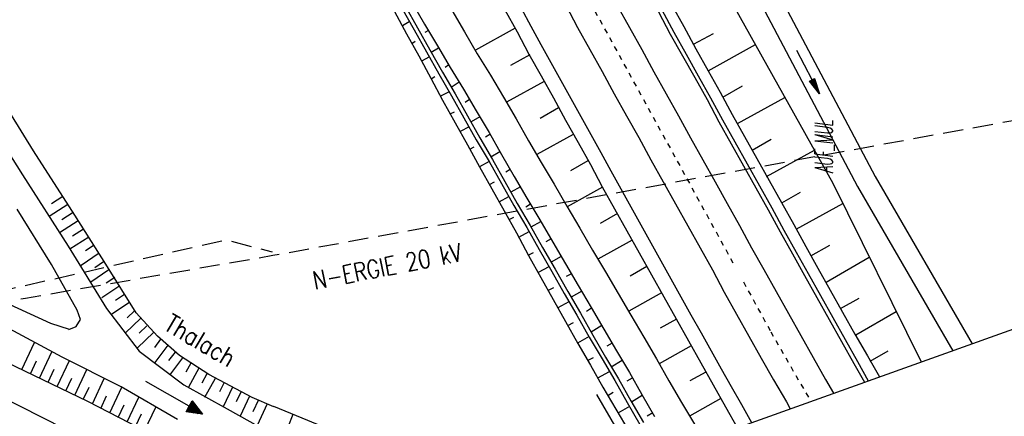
# Model space of a CAD drawing. Extents: x 447882 to 448688, y 437766 to 439043.
# Tile 8 of 121: x 448385 to 448483, y 437903 to 437942. Entities that reach past the tile are written whole.
import ezdxf

# ---------------------------------------------------------------- set-up
doc = ezdxf.new("R2010")
doc.units = 0
doc.header["$LTSCALE"] = 2
doc.header["$MEASUREMENT"] = 0
for name, pattern in [('ACAD_ISO10W100W', [0.5, 0.25, -0.25]), ('AUSGEZOGEN', [0]), ('GESTRICH-X2', [1.5, 1, -0.5])]:
    doc.linetypes.add(name, pattern=pattern)
doc.layers.get('0').update_dxf_attribs({"linetype": 'AUSGEZOGEN'})
for name, color, linetype in [('ANMERKUNG', 7, 'CONTINUOUS'), ('BOESCHG', 250, 'AUSGEZOGEN'), ('DB-Bahnachse', 7, 'CONTINUOUS'), ('DB-Bestand', 8, 'CONTINUOUS'), ('DB-Boeschungen', 15, 'CONTINUOUS'), ('DB-Flussumverlegungen', 15, 'CONTINUOUS'), ('DB-Gleisachsen', 7, 'CONTINUOUS'), ('DB-GRABEN', 15, 'AUSGEZOGEN'), ('DB-Kabelanlagen', 15, 'CONTINUOUS'), ('DB-LS-Waende', 15, 'CONTINUOUS'), ('FBRTOP', 250, 'AUSGEZOGEN'), ('MULDE', 250, 'AUSGEZOGEN'), ('PFEILTOP', 200, 'AUSGEZOGEN'), ('Planeinteilung', 250, 'CONTINUOUS'), ('STROMLTG', 4, 'AUSGEZOGEN')]:
    doc.layers.add(name, color=color, linetype=linetype)
doc.styles.add('ROMANS', font='romans.shx', dxfattribs={"width": 0.8})

# ---------------------------------------------------------------- blocks, each defined once
blk = doc.blocks.new('PRIM_AC1_273')
at = {"layer": 'DB-Bestand', "color": 253, "linetype": 'Continuous'}
for points in [[(63.238, 335.955), (63.266, 334.637)], [(64.185, 335.975), (64.231, 333.761)], [(65.131, 335.995), (65.159, 334.677)], [(66.078, 336.014), (66.124, 333.8)], [(67.074, 336.035), (67.102, 334.717)]]:
    blk.add_lwpolyline(points, dxfattribs=at)
blk = doc.blocks.new('PFEIL2')
at = {"color": 0}
for p, q in [((0.88, 0.002), (-2.401, -0.012)), ((0.881, -0.271), (0.879, 0.276)), ((0.879, 0.276), (2.429, 0.009)), ((0.911, 0.27), (0.879, 0.265)), ((0.965, 0.261), (0.879, 0.246)), ((1.019, 0.252), (0.879, 0.228)), ((1.073, 0.242), (0.879, 0.209)), ((1.127, 0.233), (0.879, 0.191)), ((1.181, 0.224), (0.879, 0.172)), ((1.235, 0.214), (0.879, 0.154)), ((1.289, 0.205), (0.879, 0.135)), ((1.343, 0.196), (0.879, 0.117)), ((1.397, 0.187), (0.879, 0.098)), ((1.451, 0.177), (0.879, 0.08)), ((1.505, 0.168), (0.879, 0.061)), ((1.559, 0.159), (0.88, 0.043)), ((1.613, 0.149), (0.88, 0.024)), ((1.668, 0.14), (0.88, 0.006)), ((1.722, 0.131), (0.88, -0.013)), ((1.776, 0.121), (0.88, -0.031)), ((1.83, 0.112), (0.88, -0.05)), ((1.884, 0.103), (0.88, -0.068)), ((1.938, 0.094), (0.88, -0.087)), ((1.992, 0.084), (0.88, -0.105)), ((2.046, 0.075), (0.88, -0.124)), ((2.1, 0.066), (0.88, -0.142)), ((2.154, 0.056), (0.88, -0.161)), ((2.208, 0.047), (0.88, -0.179)), ((2.262, 0.038), (0.881, -0.198)), ((2.316, 0.029), (0.881, -0.216)), ((2.37, 0.019), (0.881, -0.235)), ((2.424, 0.01), (0.881, -0.253)), ((2.429, 0.009), (0.881, -0.271))]:
    blk.add_line(p, q, dxfattribs=at)
blk = doc.blocks.new('1135420')
blk.add_line((1135, 0), (1135, 297))

msp = doc.modelspace()

# ---------------------------------------------------------------- linework, layer by layer
at = {"layer": 'BOESCHG'}
msp.add_line((448465.649, 437926.233), (448474.417, 437908.505), dxfattribs=at)
at = {"layer": 'BOESCHG', "flags": 128}
msp.add_lwpolyline([(448299.757, 438259.054), (448319.338, 438216.356), (448357.453, 438133.515), (448369.955, 438108.841), (448387.434, 438070.894), (448413.496, 438021.297), (448441.736, 437968.594), (448452.56, 437949.707), (448465.649, 437926.233)], dxfattribs=at)
at = {"layer": 'DB-Bahnachse', "linetype": 'ACAD_ISO10W100W'}
for p, q in [((448431.452, 437962.618), (448455.879, 437918.088)), ((448456.778, 437916.449), (448459.487, 437911.51)), ((448459.487, 437911.51), (448463.456, 437904.59))]:
    msp.add_line(p, q, dxfattribs=at)
at = {"layer": 'DB-Bestand', "linetype": 'Continuous'}
for p, q in [((448379.989, 437935.373), (448385.212, 437927.064)), ((448386.322, 437929.451), (448382.869, 437934.989)), ((448390.422, 437923.068), (448386.322, 437929.451)), ((448385.212, 437927.064), (448389.745, 437919.988)), ((448388.097, 437918.194), (448384.677, 437923.673)), ((448393.496, 437918.206), (448390.422, 437923.068)), ((448391.798, 437920.891), (448389.927, 437919.692)), ((448389.745, 437919.988), (448393.554, 437913.803)), ((448392.327, 437920.107), (448391.476, 437919.533)), ((448392.815, 437919.294), (448391.033, 437918.093)), ((448393.268, 437918.436), (448392.388, 437917.842)), ((448390.643, 437913.661), (448388.097, 437918.194)), ((448393.798, 437917.651), (448391.991, 437916.433)), ((448396.507, 437913.391), (448393.496, 437918.206)), ((448394.388, 437916.885), (448393.537, 437916.311)), ((448394.876, 437916.072), (448393.094, 437914.87)), ((448382.102, 437915.056), (448388, 437912.363)), ((448395.329, 437915.213), (448394.449, 437914.62)), ((448390.969, 437912.705), (448390.643, 437913.661)), ((448393.554, 437913.803), (448396.806, 437909.592)), ((448395.859, 437914.428), (448394.052, 437913.21)), ((448396.336, 437913.584), (448395.597, 437912.871)), ((448390.564, 437912.037), (448390.969, 437912.705)), ((448396.957, 437912.868), (448395.411, 437911.375)), ((448398.63, 437911.07), (448396.507, 437913.391)), ((448389.147, 437908.976), (448383.947, 437911.789)), ((448388, 437912.363), (448389.847, 437911.745)), ((448389.816, 437911.738), (448390.564, 437912.037)), ((448389.847, 437911.745), (448389.816, 437911.738)), ((448389.816, 437911.738), (448389.816, 437911.738)), ((448397.553, 437912.101), (448396.789, 437911.364)), ((448398.21, 437911.42), (448396.643, 437909.907)), ((448398.925, 437910.768), (448398.307, 437909.948)), ((448400.788, 437909.143), (448398.63, 437911.07)), ((448385.165, 437907.744), (448386.428, 437910.447)), ((448396.806, 437909.592), (448401.234, 437906.222)), ((448399.651, 437910.158), (448398.357, 437908.442)), ((448382.359, 437909.096), (448391.68, 437904.607)), ((448386.018, 437907.334), (448386.623, 437908.628)), ((448386.916, 437906.901), (448388.14, 437909.521)), ((448388.667, 437906.058), (448389.872, 437908.637)), ((448395.001, 437906.034), (448389.147, 437908.976)), ((448400.359, 437909.494), (448399.72, 437908.646)), ((448401.115, 437908.924), (448399.804, 437907.184)), ((448403.719, 437907.257), (448400.788, 437909.143)), ((448387.769, 437906.49), (448388.374, 437907.786)), ((448390.418, 437905.214), (448391.607, 437907.759)), ((448401.923, 437908.392), (448401.425, 437907.494)), ((448402.727, 437907.889), (448401.684, 437906.009)), ((448389.52, 437905.646), (448390.104, 437906.897)), ((448392.153, 437904.336), (448393.336, 437906.871)), ((448403.521, 437907.329), (448403.006, 437906.401)), ((448404.348, 437906.87), (448403.292, 437904.965)), ((448408.017, 437904.967), (448403.719, 437907.257)), ((448389.461, 437901.846), (448380.322, 437906.455)), ((448391.254, 437904.768), (448391.839, 437906.02)), ((448393.882, 437903.448), (448395.071, 437905.993)), ((448400.594, 437902.784), (448395.001, 437906.034)), ((448401.762, 437904.11), (448397.47, 437906.582)), ((448401.234, 437906.222), (448405.539, 437903.848)), ((448405.223, 437906.456), (448404.789, 437905.525)), ((448406.059, 437906.01), (448405.151, 437904.062)), ((448392.984, 437903.88), (448393.569, 437905.131)), ((448395.612, 437902.56), (448396.758, 437905.013)), ((448406.89, 437905.508), (448406.442, 437904.546)), ((448407.748, 437905.107), (448406.827, 437903.133)), ((448410.153, 437904.062), (448408.017, 437904.967)), ((448408.649, 437904.755), (448408.092, 437903.56)), ((448391.68, 437904.607), (448400.651, 437900)), ((448394.714, 437902.992), (448395.299, 437904.243)), ((448397.342, 437901.671), (448398.445, 437904.033)), ((448401.45, 437903.568), (448401.762, 437904.11)), ((448402.002, 437903.489), (448401.556, 437903.745)), ((448401.598, 437903.818), (448402.222, 437903.458)), ((448402.442, 437903.428), (448401.64, 437903.89)), ((448401.681, 437903.962), (448402.661, 437903.398)), ((448402.881, 437903.367), (448401.723, 437904.034)), ((448401.762, 437904.11), (448402.074, 437904.652)), ((448401.764, 437904.107), (448403.101, 437903.337)), ((448402.964, 437903.512), (448401.806, 437904.179)), ((448401.848, 437904.251), (448402.828, 437903.686)), ((448402.691, 437903.861), (448401.889, 437904.323)), ((448401.931, 437904.395), (448402.554, 437904.036)), ((448402.418, 437904.211), (448401.972, 437904.468)), ((448402.014, 437904.54), (448402.281, 437904.386)), ((448402.145, 437904.561), (448402.055, 437904.612)), ((448402.074, 437904.652), (448403.098, 437903.34)), ((448405.539, 437903.848), (448411.402, 437900.593)), ((448409.507, 437904.355), (448408.503, 437902.203)), ((448396.444, 437902.103), (448397.028, 437903.355)), ((448403.098, 437903.34), (448401.45, 437903.568)), ((448401.562, 437903.55), (448401.473, 437903.601)), ((448401.515, 437903.673), (448401.782, 437903.519))]:
    msp.add_line(p, q, dxfattribs=at)
at = {"layer": 'DB-Boeschungen', "linetype": 'Continuous'}
for p, q in [((448449.647, 437943.983), (448450.871, 437941.8)), ((448427.827, 437943.415), (448429.096, 437941.255)), ((448433.082, 437943.454), (448434.306, 437941.272)), ((448429.096, 437941.255), (448430.364, 437939.096)), ((448434.124, 437941.629), (448430.183, 437939.452)), ((448434.306, 437941.272), (448435.485, 437939.067)), ((448450.871, 437941.8), (448452.051, 437939.596)), ((448451.824, 437940.041), (448453.806, 437941.107)), ((448453.275, 437937.413), (448457.969, 437940.006)), ((448430.364, 437939.096), (448431.677, 437936.959)), ((448435.575, 437939.001), (448433.66, 437937.913)), ((448435.485, 437939.067), (448436.709, 437936.885)), ((448452.051, 437939.596), (448453.275, 437937.413)), ((448431.677, 437936.959), (448432.946, 437934.8)), ((448453.275, 437937.413), (448454.476, 437935.276)), ((448436.982, 437936.351), (448433.263, 437934.288)), ((448436.709, 437936.885), (448437.933, 437934.703)), ((448454.476, 437935.276), (448455.656, 437933.071)), ((448454.726, 437934.785), (448456.685, 437935.896)), ((448432.946, 437934.8), (448434.215, 437932.64)), ((448437.933, 437934.703), (448439.113, 437932.498)), ((448456.177, 437932.158), (448460.891, 437934.766)), ((448438.433, 437933.723), (448436.607, 437932.681)), ((448455.656, 437933.071), (448456.88, 437930.889)), ((448434.215, 437932.64), (448435.439, 437930.458)), ((448439.113, 437932.498), (448440.36, 437930.272)), ((448439.884, 437931.095), (448436.254, 437929.078)), ((448435.439, 437930.458), (448436.707, 437928.299)), ((448440.36, 437930.272), (448441.584, 437928.09)), ((448456.88, 437930.889), (448458.104, 437928.707)), ((448457.628, 437929.531), (448459.543, 437930.618)), ((448459.079, 437926.903), (448463.814, 437929.525)), ((448436.707, 437928.299), (448437.976, 437926.139)), ((448441.335, 437928.468), (448439.598, 437927.471)), ((448458.104, 437928.707), (448459.328, 437926.525)), ((448441.584, 437928.09), (448442.763, 437925.885)), ((448459.328, 437926.525), (448460.552, 437924.343)), ((448437.976, 437926.139), (448439.245, 437923.98)), ((448442.786, 437925.84), (448439.29, 437923.891)), ((448442.763, 437925.885), (448443.987, 437923.703)), ((448460.575, 437924.298), (448462.445, 437925.363)), ((448460.552, 437924.343), (448461.776, 437922.16)), ((448462.026, 437921.67), (448466.64, 437924.23)), ((448439.245, 437923.98), (448440.536, 437921.776)), ((448443.987, 437923.703), (448445.211, 437921.52)), ((448444.282, 437923.235), (448442.545, 437922.238)), ((448440.536, 437921.776), (448441.805, 437919.616)), ((448445.211, 437921.52), (448446.435, 437919.338)), ((448461.776, 437922.16), (448462.956, 437919.956)), ((448445.733, 437920.608), (448442.326, 437918.703)), ((448441.805, 437919.616), (448443.073, 437917.457)), ((448446.435, 437919.338), (448447.659, 437917.156)), ((448462.956, 437919.956), (448464.157, 437917.818)), ((448463.477, 437919.043), (448465.347, 437920.108)), ((448464.973, 437916.438), (448469.271, 437918.91)), ((448443.073, 437917.457), (448444.342, 437915.297)), ((448447.184, 437917.98), (448445.536, 437917.028)), ((448464.157, 437917.818), (448465.381, 437915.636)), ((448447.659, 437917.156), (448448.884, 437914.974)), ((448465.381, 437915.636), (448466.605, 437913.454)), ((448444.342, 437915.297), (448445.61, 437913.138)), ((448448.635, 437915.352), (448445.406, 437913.539)), ((448448.884, 437914.974), (448450.108, 437912.792)), ((448466.424, 437913.81), (448468.249, 437914.853)), ((448467.919, 437911.205), (448471.942, 437913.509)), ((448445.61, 437913.138), (448446.879, 437910.979)), ((448450.13, 437912.747), (448448.505, 437911.863)), ((448450.108, 437912.792), (448451.332, 437910.61)), ((448466.605, 437913.454), (448467.829, 437911.272)), ((448446.879, 437910.979), (448448.148, 437908.819)), ((448451.332, 437910.61), (448452.556, 437908.428)), ((448467.829, 437911.272), (448469.098, 437909.112)), ((448451.581, 437910.12), (448448.397, 437908.329)), ((448469.37, 437908.578), (448471.151, 437909.597)), ((448448.148, 437908.819), (448449.372, 437906.637)), ((448469.098, 437909.112), (448470.269, 437907.024)), ((448452.556, 437908.428), (448453.78, 437906.246)), ((448449.372, 437906.637), (448450.64, 437904.478)), ((448453.032, 437907.492), (448451.451, 437906.63)), ((448453.78, 437906.246), (448455.004, 437904.064)), ((448454.528, 437904.887), (448451.433, 437903.142)), ((448450.64, 437904.478), (448451.909, 437902.318)), ((448455.004, 437904.064), (448456.169, 437901.986))]:
    msp.add_line(p, q, dxfattribs=at)
at = {"layer": 'DB-Flussumverlegungen', "linetype": 'Continuous'}
for p, q in [((448417.329, 437901.151), (448410.157, 437904.071)), ((448412.044, 437903.302), (448411.569, 437902.044))]:
    msp.add_line(p, q, dxfattribs=at)
at = {"layer": 'DB-Gleisachsen', "linetype": 'Continuous'}
for p, q in [((448439.138, 437943.903), (448440.318, 437941.698)), ((448444.259, 437943.875), (448445.483, 437941.692)), ((448440.318, 437941.698), (448441.542, 437939.516)), ((448445.483, 437941.692), (448446.707, 437939.51)), ((448441.542, 437939.516), (448442.766, 437937.334)), ((448446.707, 437939.51), (448447.887, 437937.306)), ((448442.766, 437937.334), (448443.945, 437935.129)), ((448447.887, 437937.306), (448449.111, 437935.123)), ((448443.945, 437935.129), (448445.169, 437932.947)), ((448449.111, 437935.123), (448450.335, 437932.941)), ((448445.169, 437932.947), (448446.393, 437930.765)), ((448450.335, 437932.941), (448451.514, 437930.736)), ((448446.393, 437930.765), (448447.573, 437928.56)), ((448451.514, 437930.736), (448452.738, 437928.554)), ((448447.573, 437928.56), (448448.797, 437926.378)), ((448452.738, 437928.554), (448453.963, 437926.372)), ((448448.797, 437926.378), (448450.021, 437924.196)), ((448453.963, 437926.372), (448455.164, 437924.235)), ((448455.164, 437924.235), (448456.388, 437922.053)), ((448450.021, 437924.196), (448451.245, 437922.013)), ((448451.245, 437922.013), (448452.469, 437919.831)), ((448456.388, 437922.053), (448457.568, 437919.848)), ((448452.469, 437919.831), (448453.693, 437917.649)), ((448457.568, 437919.848), (448458.792, 437917.666)), ((448453.693, 437917.649), (448454.873, 437915.444)), ((448458.792, 437917.666), (448460.016, 437915.483)), ((448454.873, 437915.444), (448456.097, 437913.262)), ((448460.016, 437915.483), (448461.24, 437913.301)), ((448456.097, 437913.262), (448457.321, 437911.08)), ((448461.24, 437913.301), (448462.464, 437911.119)), ((448457.321, 437911.08), (448458.545, 437908.898)), ((448462.464, 437911.119), (448463.688, 437908.937)), ((448458.545, 437908.898), (448459.769, 437906.716)), ((448463.688, 437908.937), (448464.912, 437906.755)), ((448459.769, 437906.716), (448461.038, 437904.557)), ((448464.912, 437906.755), (448465.711, 437905.395)), ((448461.038, 437904.557), (448461.426, 437903.864))]:
    msp.add_line(p, q, dxfattribs=at)
at = {"layer": 'DB-GRABEN', "linetype": 'Continuous'}
for p, q in [((448423.199, 437943.86), (448424.423, 437941.678)), ((448423.867, 437944.201), (448425.136, 437942.041)), ((448422.152, 437943.271), (448423.332, 437941.066)), ((448422.842, 437943.678), (448424.089, 437941.452)), ((448423.613, 437942.276), (448422.923, 437941.868)), ((448425.136, 437942.041), (448426.404, 437939.882)), ((448423.332, 437941.066), (448424.556, 437938.884)), ((448424.089, 437941.452), (448425.313, 437939.27)), ((448424.423, 437941.678), (448425.647, 437939.496)), ((448425.521, 437941.396), (448425.164, 437941.214)), ((448423.876, 437940.109), (448424.209, 437940.335)), ((448426.404, 437939.882), (448427.673, 437937.722)), ((448424.556, 437938.884), (448425.735, 437936.679)), ((448425.313, 437939.27), (448426.537, 437937.088)), ((448425.647, 437939.496), (448426.894, 437937.269)), ((448426.518, 437939.659), (448425.783, 437939.229)), ((448425.607, 437938.802), (448424.828, 437938.349)), ((448427.537, 437937.99), (448427.158, 437937.741)), ((448426.537, 437937.088), (448427.806, 437934.928)), ((448426.894, 437937.269), (448428.162, 437935.11)), ((448427.673, 437937.722), (448428.986, 437935.586)), ((448425.735, 437936.679), (448426.915, 437934.474)), ((448425.781, 437936.59), (448426.159, 437936.839)), ((448428.578, 437936.276), (448427.777, 437935.755)), ((448427.557, 437935.306), (448426.711, 437934.875)), ((448428.162, 437935.11), (448429.386, 437932.928)), ((448428.986, 437935.586), (448430.255, 437933.426)), ((448426.915, 437934.474), (448428.162, 437932.247)), ((448427.806, 437934.928), (448429.03, 437932.746)), ((448429.575, 437934.539), (448429.153, 437934.268)), ((448427.663, 437933.116), (448428.109, 437933.343)), ((448430.255, 437933.426), (448431.523, 437931.267)), ((448428.162, 437932.247), (448429.386, 437930.065)), ((448429.03, 437932.746), (448430.254, 437930.564)), ((448429.386, 437932.928), (448430.61, 437930.745)), ((448430.617, 437932.825), (448429.749, 437932.327)), ((448429.551, 437931.833), (448428.66, 437931.379)), ((448431.614, 437931.089), (448431.191, 437930.817)), ((448431.523, 437931.267), (448432.747, 437929.085)), ((448430.254, 437930.564), (448431.523, 437928.404)), ((448430.61, 437930.745), (448431.879, 437928.586)), ((448429.386, 437930.065), (448430.565, 437927.861)), ((448429.613, 437929.62), (448430.058, 437929.847)), ((448432.611, 437929.352), (448431.698, 437928.831)), ((448431.523, 437928.404), (448430.565, 437927.861)), ((448431.523, 437928.404), (448432.747, 437926.222)), ((448431.879, 437928.586), (448433.103, 437926.404)), ((448432.747, 437929.085), (448434.016, 437926.925)), ((448430.565, 437927.861), (448431.789, 437925.678)), ((448433.608, 437927.615), (448433.185, 437927.344)), ((448431.562, 437926.124), (448432.052, 437926.374)), ((448432.747, 437926.222), (448433.971, 437924.04)), ((448433.103, 437926.404), (448434.327, 437924.222)), ((448434.016, 437926.925), (448435.285, 437924.766)), ((448431.789, 437925.678), (448433.013, 437923.496)), ((448434.65, 437925.901), (448433.692, 437925.357)), ((448433.472, 437924.909), (448432.515, 437924.365)), ((448434.327, 437924.222), (448435.596, 437922.062)), ((448435.285, 437924.766), (448436.553, 437922.606)), ((448433.013, 437923.496), (448434.237, 437921.314)), ((448433.971, 437924.04), (448435.262, 437921.836)), ((448435.647, 437924.165), (448435.18, 437923.871)), ((448433.512, 437922.628), (448434.002, 437922.878)), ((448436.644, 437922.428), (448435.687, 437921.884)), ((448436.553, 437922.606), (448437.844, 437920.402)), ((448434.237, 437921.314), (448435.44, 437919.065)), ((448435.466, 437921.435), (448434.464, 437920.869)), ((448435.262, 437921.836), (448436.486, 437919.654)), ((448435.596, 437922.062), (448436.82, 437919.88)), ((448437.686, 437920.714), (448437.151, 437920.442)), ((448437.844, 437920.402), (448439.113, 437918.243)), ((448435.417, 437919.109), (448435.952, 437919.382)), ((448436.486, 437919.654), (448437.755, 437917.495)), ((448436.82, 437919.88), (448438.088, 437917.721)), ((448435.44, 437919.065), (448436.664, 437916.883)), ((448438.683, 437918.978), (448437.681, 437918.411)), ((448437.461, 437917.962), (448436.414, 437917.373)), ((448437.755, 437917.495), (448438.979, 437915.313)), ((448438.088, 437917.721), (448439.335, 437915.494)), ((448439.113, 437918.243), (448440.382, 437916.084)), ((448436.664, 437916.883), (448437.888, 437914.701)), ((448439.724, 437917.264), (448439.19, 437916.991)), ((448437.367, 437915.613), (448437.946, 437915.909)), ((448439.335, 437915.494), (448440.604, 437913.335)), ((448440.721, 437915.527), (448439.675, 437914.938)), ((448440.382, 437916.084), (448441.65, 437913.924)), ((448437.888, 437914.701), (448439.112, 437912.518)), ((448439.455, 437914.489), (448438.364, 437913.877)), ((448438.979, 437915.313), (448440.247, 437913.153)), ((448441.696, 437913.835), (448441.184, 437913.518)), ((448441.65, 437913.924), (448442.919, 437911.765)), ((448439.112, 437912.518), (448440.336, 437910.336)), ((448440.247, 437913.153), (448441.472, 437910.971)), ((448440.604, 437913.335), (448441.828, 437911.153)), ((448439.361, 437912.14), (448439.895, 437912.413)), ((448442.737, 437912.121), (448441.669, 437911.464)), ((448442.919, 437911.765), (448444.188, 437909.605)), ((448441.449, 437911.016), (448440.313, 437910.381)), ((448441.472, 437910.971), (448442.74, 437908.812)), ((448441.828, 437911.153), (448443.097, 437908.993)), ((448440.336, 437910.336), (448441.604, 437908.177)), ((448443.734, 437910.384), (448443.223, 437910.067)), ((448444.188, 437909.605), (448445.456, 437907.446)), ((448441.31, 437908.644), (448441.889, 437908.939)), ((448442.74, 437908.812), (448444.009, 437906.652)), ((448443.097, 437908.993), (448444.365, 437906.834)), ((448444.732, 437908.648), (448443.663, 437907.991)), ((448441.604, 437908.177), (448442.829, 437905.995)), ((448443.443, 437907.542), (448442.307, 437906.908)), ((448444.009, 437906.652), (448445.233, 437904.47)), ((448444.365, 437906.834), (448445.589, 437904.652)), ((448445.729, 437906.911), (448445.217, 437906.594)), ((448445.456, 437907.446), (448446.68, 437905.264)), ((448442.829, 437905.995), (448444.097, 437903.835)), ((448442.197, 437905.278), (448444.203, 437901.817)), ((448443.304, 437905.171), (448443.861, 437905.511)), ((448446.726, 437905.175), (448445.657, 437904.518)), ((448446.68, 437905.264), (448447.949, 437903.104)), ((448444.097, 437903.835), (448445.388, 437901.631)), ((448445.482, 437904.092), (448444.301, 437903.434)), ((448445.233, 437904.47), (448446.501, 437902.311)), ((448445.589, 437904.652), (448446.858, 437902.492)), ((448447.767, 437903.461), (448447.211, 437903.121))]:
    msp.add_line(p, q, dxfattribs=at)
at = {"layer": 'DB-Kabelanlagen', "linetype": 'Continuous'}
for p, q in [((448448.334, 437943.257), (448449.514, 437941.052)), ((448448.691, 437943.439), (448449.87, 437941.234)), ((448449.514, 437941.052), (448450.738, 437938.87)), ((448449.87, 437941.234), (448451.094, 437939.052)), ((448451.094, 437939.052), (448452.296, 437936.915)), ((448450.738, 437938.87), (448451.939, 437936.733)), ((448451.939, 437936.733), (448453.163, 437934.551)), ((448452.296, 437936.915), (448453.52, 437934.733)), ((448453.163, 437934.551), (448454.343, 437932.346)), ((448453.52, 437934.733), (448454.699, 437932.528)), ((448454.343, 437932.346), (448455.567, 437930.164)), ((448454.699, 437932.528), (448455.923, 437930.346)), ((448455.567, 437930.164), (448456.791, 437927.981)), ((448455.923, 437930.346), (448457.147, 437928.163)), ((448457.147, 437928.163), (448458.371, 437925.981)), ((448456.791, 437927.981), (448458.015, 437925.799)), ((448458.015, 437925.799), (448459.239, 437923.617)), ((448458.371, 437925.981), (448459.596, 437923.799)), ((448459.239, 437923.617), (448460.418, 437921.412)), ((448459.596, 437923.799), (448460.775, 437921.594)), ((448460.418, 437921.412), (448461.643, 437919.23)), ((448460.775, 437921.594), (448461.999, 437919.412)), ((448461.999, 437919.412), (448463.2, 437917.275)), ((448461.643, 437919.23), (448462.844, 437917.093)), ((448462.844, 437917.093), (448464.068, 437914.911)), ((448463.2, 437917.275), (448464.425, 437915.093)), ((448464.068, 437914.911), (448465.292, 437912.728)), ((448464.425, 437915.093), (448465.649, 437912.91)), ((448465.292, 437912.728), (448466.516, 437910.546)), ((448465.649, 437912.91), (448466.873, 437910.728)), ((448466.516, 437910.546), (448467.74, 437908.364)), ((448466.873, 437910.728), (448468.097, 437908.546)), ((448467.74, 437908.364), (448468.789, 437906.495)), ((448468.097, 437908.546), (448469.171, 437906.631))]:
    msp.add_line(p, q, dxfattribs=at)
at = {"layer": 'DB-LS-Waende', "linetype": 'Continuous'}
msp.add_ellipse((452021.434, 439911.783), major_axis=(3566.861, 2003.954), ratio=1, start_param=3.127088, end_param=3.14309, dxfattribs=at)
at = {"layer": 'FBRTOP'}
msp.add_lwpolyline([(448131.684, 438991.32, -0.000001), (448134.983, 438970.589, -0.000001), (448138.911, 438945.9, 0.000002), (448142.84, 438921.21, 0.000007)], format="xyb", dxfattribs=at)
at = {"layer": 'FBRTOP', "const_width": 0.5}
msp.add_lwpolyline([(448117.312, 438986.185, -0.000001), (448120.169, 438968.232, -0.000001), (448124.098, 438943.543, 0.000002), (448128.026, 438918.853, 0.000007)], format="xyb", dxfattribs=at)
at = {"layer": 'MULDE'}
for points in [[(448364.079, 438138.623), (448371.779, 438121.72), (448376.624, 438110.85), (448393.646, 438075.608), (448420.528, 438021.474), (448446.63, 437970.371), (448456.954, 437951.318), (448469.843, 437926.896), (448479.467, 437910.31)], [(448362.275, 438137.76), (448369.955, 438120.898), (448374.81, 438110.008), (448391.85, 438074.728), (448418.742, 438020.574), (448444.86, 437969.439), (448455.19, 437950.374), (448468.093, 437925.926), (448477.552, 437909.626)]]:
    msp.add_lwpolyline(points, dxfattribs=at)
at = {"layer": 'STROMLTG', "linetype": 'GESTRICH-X2', "flags": 128}
for points in [[(448357.225, 438327.234), (448357.811, 438316.598), (448364.573, 438303.524), (448399.555, 438247.756), (448413.531, 438227.377), (448434.977, 438190.986), (448441.21, 438177.37), (448445.769, 438155.079), (448468.714, 438116.122), (448495.687, 438071.196), (448508.333, 438048.445), (448509.986, 438042.32), (448517.404, 438016.219), (448517.64, 438013.388), (448513.958, 437997.68), (448503.316, 437957.684), (448496.833, 437934.428), (448486.937, 437933.062), (448410.081, 437919.056), (448385.519, 437914.809), (448357.362, 437909.671), (448353.415, 437909.581), (448342.515, 437907.026)], [(448365.017, 437911.454), (448405.421, 437920.628), (448410.01, 437919.431)]]:
    msp.add_lwpolyline(points, dxfattribs=at)

# ---------------------------------------------------------------- block references
at = {"linetype": 'Continuous', "rotation": 301.4796983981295}
msp.add_blockref('PRIM_AC1_273', (448069.682, 437803.415), dxfattribs=at)
at = {"layer": 'PFEILTOP', "rotation": 297.5179707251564}
msp.add_blockref('PFEIL2', (448463.18, 437937.279), dxfattribs=at)
at = {"layer": 'Planeinteilung', "linetype": 'Continuous', "rotation": 289.6609145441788}
msp.add_blockref('1135420', (447881.814, 438902.046), dxfattribs=at)

# ---------------------------------------------------------------- texts
at = {"layer": 'ANMERKUNG', "style": 'ROMANS', "oblique": 7, "width": 0.5}
msp.add_text('AUF_MUL', height=1.8, rotation=90, dxfattribs=at).set_placement((448465.649, 437927.233))
at = {"layer": 'DB-Bestand', "linetype": 'Continuous', "style": 'ROMANS', "oblique": 0, "width": 0.8334}
msp.add_text('Thalach', height=1.8, rotation=329.4797, dxfattribs=at).set_placement((448399.145, 437911.781))
at = {"layer": 'STROMLTG', "style": 'ROMANS', "width": 0.8}
msp.add_text('N-ERGIE 20 kV', height=1.8, rotation=11.03366, dxfattribs=at).set_placement((448414.227, 437915.68))

doc.saveas('drawing.dxf')
